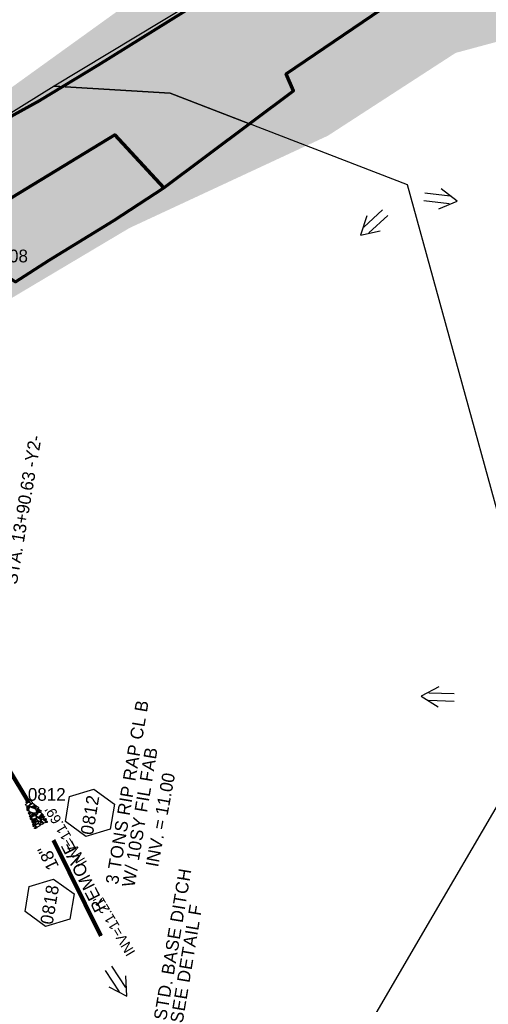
# Model space of a CAD drawing. Extents: x 1160024 to 2574774, y 200346 to 1150377.
# Tile 85 of 118: x 2482549 to 2482733, y 367225 to 367612. Entities that reach past the tile are written whole.
import ezdxf
from ezdxf.enums import TextEntityAlignment as Align

# ---------------------------------------------------------------- set-up
doc = ezdxf.new("R2010")
doc.units = 0
doc.header["$MEASUREMENT"] = 0
for name, color, linetype, lineweight in [('Exist Plan Preparation Drainage Arrows Symbol CELL', 5, 'Continuous', 30), ('Exist Plan Preparation Watershed Blue', 5, 'Continuous', 30), ('Exist Structure Minor Pipes CMP 18 Inch', 30, 'Continuous', 0), ('Exist Structure Minor Pipes RCP 15 Inch Invert', 30, 'Continuous', 13), ('Prop Drainage Structure Box Number Symbol CELL', 9, 'Continuous', 30), ('Prop Drainage Structure Pipe RCP 18in Class III', 9, 'Continuous', 211), ('Prop Drainage Structure Pipe Removal Label', 9, 'Continuous', 30), ('Prop Drainage Structure Pipe Side Drain 18in', 9, 'Continuous', 211), ('Prop Drainage Structure Pipe Side Drain 18in Label', 9, 'Continuous', 30), ('Prop Drainage Structure Tops and Inverts LABEL', 1, 'Continuous', 30), ('Prop Earthen Structure Ditch Flow Line', 6, 'Rdy Ditch Special Prp', 30), ('Prop Erosion Rip Rap Pad at Outlet CELL', 9, 'Continuous', 30), ('Prop Erosion Rip Rap Pad at Outlet Label', 9, 'Continuous', 30), ('Prop Plan Preparation Watershed Pre Construction', 131, 'Continuous', 30), ('Prop Vertical Profile Ditch Grade Median Label', 5, 'Continuous', 40)]:
    doc.layers.add(name, color=color, linetype=linetype, lineweight=lineweight)
doc.layers.add('Scratch_Level_6', color=30, linetype='Continuous', lineweight=0, plot=False)
doc.layers.add('Scratch_Level_8', color=171, linetype='Continuous', lineweight=0, plot=False)
doc.styles.add('Style-font001', font='font001.shx')
doc.styles.add('Style-font041', font='font041.shx')
doc.styles.add('Style-GEOMETRICFUTURA_211_M_L', font='GEOMETRICFUTURA_211_M_L.shx')
doc.linetypes.add('Rdy Ditch Special Prp', pattern='A,0.55,-0.2,[22,dgnlstyle-RdylsE.shx,S=0.001111,R=0,X=0,Y=0],-0.2,0.55', length=1.5)

# ---------------------------------------------------------------- blocks, each defined once
blk = doc.blocks.new('PROP DRAINAGE STRUCTURE BOX NUMBER SYMBOL_8')
at = {"layer": 'Prop Drainage Structure Box Number Symbol CELL', "flags": 128}
blk.add_lwpolyline([(-5, 8.94), (5, 8.94), (9.47, 0), (5, -8.94), (-5, -8.94), (-9.47, 0), (-5, 8.94)], dxfattribs=at)
at = {"layer": 'Prop Drainage Structure Box Number Symbol CELL', "insert": (-0.75, -0.14), "char_height": 5, "attachment_point": 5, "line_spacing_factor": 0.6, "style": 'Style-GEOMETRICFUTURA_211_M_L'}
blk.add_mtext('\\T1.056;0812', dxfattribs=at)
blk = doc.blocks.new('PROP EROSION RIP RAP PAD AT OUTLET')
at = {"layer": 'Prop Erosion Rip Rap Pad at Outlet CELL', "flags": 128}
for points in [[(0, -0.3), (-0.21, -0.38), (-0.7, -0.61), (-0.9, -0.33), (-0.9, -0.14), (-0.3, 0.15), (0, 0), (0, -0.3)], [(1.01, -0.15), (0.79, -0.24), (0.26, -0.48), (0.11, -0.18), (0.1, 0.01), (0.66, 0.26), (1, 0.15), (1.01, -0.15)], [(-1.74, -3.63), (-1.94, -3.4), (-2.06, -2.91), (-1.88, -2.69), (-1.65, -2.69), (-1.45, -3.31), (-1.55, -3.51), (-1.74, -3.63)], [(-1.43, -2.98), (-1.65, -2.8), (-1.78, -2.31), (-1.55, -2.09), (-1.36, -2.09), (-1.14, -2.68), (-1.24, -2.9), (-1.43, -2.98)], [(0.09, -5.75), (-0.63, -5.28), (-1.68, -3.89), (-1.18, -2.79), (-0.39, -2.54), (0.96, -4.23), (0.86, -5.2), (0.2, -5.88)], [(-1.63, -1.06), (-1.23, -0.88), (-0.25, -0.55), (0.29, -1.03), (0.25, -1.56), (-0.94, -1.88), (-1.51, -1.59), (-1.63, -1.19)], [(-1.28, -1.96), (-1.05, -1.95), (-0.6, -1.94), (-0.48, -2.24), (-0.48, -2.43), (-1.08, -2.44), (-1.38, -2.23), (-1.28, -1.96)], [(-0.38, -1.94), (0.11, -1.81), (1.12, -1.79), (1.49, -2.46), (1.3, -2.88), (0.06, -2.83), (-0.35, -2.41), (-0.38, -1.94)], [(0.55, -3.7), (0.32, -3.53), (0.21, -3.04), (0.41, -2.8), (0.6, -2.84), (0.81, -3.4), (0.74, -3.59), (0.55, -3.7)], [(0.7, -1.76), (0.51, -1.46), (0.27, -0.88), (0.61, -0.45), (1.01, -0.44), (1.22, -1.34), (1.04, -1.64), (0.7, -1.76)], [(1.09, -3.95), (0.86, -3.73), (0.79, -3.25), (0.96, -3.01), (1.19, -3.01), (1.39, -3.65), (1.27, -3.84), (1.09, -3.95)], [(1.11, -3.98), (1.51, -3.85), (2.11, -3.84), (2.35, -4.35), (2.2, -4.66), (1.34, -4.59), (1.11, -4.26), (1.11, -3.98)], [(1.66, -3.81), (1.42, -3.64), (1.31, -3.15), (1.52, -2.91), (1.71, -2.95), (1.91, -3.51), (1.85, -3.7), (1.66, -3.81)], [(-2.39, -7.4), (-2.61, -7.23), (-2.74, -6.74), (-2.51, -6.51), (-2.33, -6.51), (-2.09, -7.1), (-2.2, -7.33), (-2.39, -7.4)], [(-2.2, -6.38), (-2.43, -6.2), (-2.55, -5.71), (-2.33, -5.49), (-2.14, -5.49), (-1.9, -6.08), (-2.01, -6.3), (-2.2, -6.38)], [(-1.5, -7.7), (-1.71, -7.78), (-2.2, -7.89), (-2.43, -7.68), (-2.44, -7.53), (-1.95, -7.29), (-1.65, -7.4), (-1.54, -7.59)], [(-2.33, -4.25), (-2.03, -4.16), (-1.54, -4.11), (-1.43, -4.45), (-1.49, -4.71), (-2.13, -4.65), (-2.35, -4.44), (-2.33, -4.25)], [(-2.2, -5.11), (-1.91, -4.89), (-1.24, -4.68), (-0.9, -4.98), (-0.9, -5.28), (-1.71, -5.6), (-2.1, -5.41), (-2.2, -5.11)], [(-2.04, -6.4), (-1.51, -6.29), (-0.5, -6.36), (-0.19, -6.96), (-0.35, -7.49), (-1.55, -7.41), (-2.09, -6.93), (-2.04, -6.4)], [(-1.05, -5.96), (-1.26, -6.08), (-1.75, -6.29), (-1.95, -5.96), (-1.95, -5.8), (-1.35, -5.56), (-1.16, -5.66), (-1.05, -5.96)], [(-0.98, -8.48), (-1.21, -8.26), (-1.33, -7.78), (-1.1, -7.55), (-0.91, -7.58), (-0.71, -8.14), (-0.79, -8.36), (-0.98, -8.48)], [(-0.69, -6.21), (-0.91, -6.05), (-1, -5.55), (-0.83, -5.33), (-0.6, -5.33), (-0.39, -5.91), (-0.5, -6.14), (-0.69, -6.21)], [(0.14, -7.53), (0.32, -7.93), (0.65, -8.94), (0.17, -9.43), (-0.35, -9.44), (-0.64, -8.25), (-0.5, -7.64), (0.02, -7.56)], [(-0.19, -5.89), (0.11, -5.76), (0.52, -5.86), (0.72, -6.2), (0.61, -6.39), (0.01, -6.4), (-0.19, -6.08), (-0.19, -5.89)], [(2.1, -7.03), (1.64, -7.3), (0.55, -7.78), (-0.1, -7.08), (-0.11, -6.59), (1.3, -6.14), (2.01, -6.41), (2.22, -7.01)], [(1.22, -5.99), (1.02, -5.8), (0.94, -5.33), (1.12, -5.09), (1.35, -5.09), (1.52, -5.69), (1.41, -5.88), (1.22, -5.99)], [(1.12, -7.78), (1.42, -7.65), (1.84, -7.75), (2.04, -8.09), (1.92, -8.28), (1.32, -8.29), (1.12, -7.96), (1.12, -7.78)], [(2.5, -5.96), (2.31, -6.15), (1.9, -6.28), (1.6, -6.09), (1.59, -5.76), (2.19, -5.68), (2.49, -5.78), (2.5, -5.96)], [(1.99, -5.69), (1.76, -5.5), (1.65, -5.01), (1.85, -4.79), (2.04, -4.83), (2.25, -5.38), (2.17, -5.56), (1.99, -5.69)], [(2.25, -8.09), (2.01, -7.91), (1.9, -7.43), (2.1, -7.19), (2.29, -7.23), (2.5, -7.78), (2.44, -7.96), (2.25, -8.09)], [(-3.26, -9.56), (-2.96, -9.48), (-2.48, -9.43), (-2.36, -9.76), (-2.43, -10.03), (-3.06, -9.96), (-3.29, -9.75), (-3.26, -9.56)], [(-3.1, -10.56), (-2.8, -10.48), (-2.31, -10.43), (-2.2, -10.76), (-2.26, -11.03), (-2.9, -10.96), (-3.13, -10.75), (-3.1, -10.56)], [(-2.95, -8.95), (-2.65, -8.85), (-2.16, -8.8), (-2.05, -9.14), (-2.11, -9.4), (-2.75, -9.34), (-2.98, -9.13), (-2.95, -8.95)], [(-2.39, -8.78), (-2.59, -8.51), (-2.74, -8.03), (-2.51, -7.84), (-2.34, -7.84), (-2.09, -8.44), (-2.2, -8.66), (-2.39, -8.78)], [(-2.44, -9.83), (-1.93, -9.74), (-0.95, -9.69), (-0.59, -10.39), (-0.8, -10.88), (-2, -10.83), (-2.43, -10.35), (-2.44, -9.83)], [(-1.68, -8.8), (-1.75, -8.61), (-1.96, -8.13), (-1.66, -7.89), (-1.48, -7.89), (-1.24, -8.53), (-1.45, -8.69), (-1.68, -8.8)], [(-0.5, -9.34), (-0.84, -9.53), (-1.55, -9.66), (-1.85, -9.36), (-1.85, -9.06), (-1.04, -8.83), (-0.66, -8.93), (-0.5, -9.34)], [(-0.48, -10.19), (-0.11, -10.11), (0.52, -10.1), (0.74, -10.63), (0.66, -10.91), (-0.28, -10.83), (-0.51, -10.53), (-0.48, -10.19)], [(0.41, -10.16), (0.19, -9.98), (0.05, -9.49), (0.27, -9.26), (0.46, -9.26), (0.7, -9.86), (0.6, -10.09), (0.41, -10.16)], [(0.91, -8.69), (0.72, -8.53), (0.55, -7.99), (0.77, -7.76), (0.96, -7.8), (1.2, -8.39), (1.14, -8.58), (0.91, -8.69)], [(1.4, -9.03), (1.71, -9.43), (2.04, -10.4), (1.56, -10.94), (1.04, -10.83), (0.7, -9.64), (0.89, -9.19), (1.4, -8.95)], [(2.56, -8.7), (2.3, -8.93), (1.86, -9.01), (1.59, -8.84), (1.57, -8.54), (2.17, -8.45), (2.47, -8.51), (2.56, -8.7)], [(1.77, -9.44), (2.07, -9.33), (2.49, -9.43), (2.67, -9.76), (2.56, -9.95), (1.96, -9.96), (1.77, -9.63), (1.77, -9.44)], [(2.26, -11.18), (2.02, -11), (1.91, -10.51), (2.12, -10.28), (2.31, -10.31), (2.52, -10.86), (2.45, -11.05), (2.26, -11.18)]]:
    blk.add_lwpolyline(points, dxfattribs=at)
blk = doc.blocks.new('EXIST PLAN PREPARATION DRAINAGE ARROWS SYMBOL_179')
at = {"layer": 'Exist Plan Preparation Drainage Arrows Symbol CELL'}
for p, q in [((-3.87, 1.5), (6.13, 1.5)), ((-3.87, -1.5), (6.13, -1.5))]:
    blk.add_line(p, q, dxfattribs=at)
at = {"layer": 'Exist Plan Preparation Drainage Arrows Symbol CELL', "flags": 128}
blk.add_lwpolyline([(0, 3.97), (-6.87, 0), (0, -3.97)], dxfattribs=at)
blk = doc.blocks.new('EXIST PLAN PREPARATION DRAINAGE ARROWS SYMBOL_182')
at = {"layer": 'Exist Plan Preparation Drainage Arrows Symbol CELL'}
for p, q in [((-3.87, 1.5), (6.13, 1.5)), ((-3.87, -1.5), (6.13, -1.5))]:
    blk.add_line(p, q, dxfattribs=at)
at = {"layer": 'Exist Plan Preparation Drainage Arrows Symbol CELL', "flags": 128}
blk.add_lwpolyline([(0, 3.97), (-6.87, 0), (0, -3.97)], dxfattribs=at)
blk = doc.blocks.new('EXIST PLAN PREPARATION DRAINAGE ARROWS SYMBOL_219')
at = {"layer": 'Exist Plan Preparation Drainage Arrows Symbol CELL'}
for p, q in [((-3.87, 1.5), (6.13, 1.5)), ((-3.87, -1.5), (6.13, -1.5))]:
    blk.add_line(p, q, dxfattribs=at)
at = {"layer": 'Exist Plan Preparation Drainage Arrows Symbol CELL', "flags": 128}
blk.add_lwpolyline([(0, 3.97), (-6.87, 0), (0, -3.97)], dxfattribs=at)
blk = doc.blocks.new('EXIST PLAN PREPARATION DRAINAGE ARROWS SYMBOL_220')
at = {"layer": 'Exist Plan Preparation Drainage Arrows Symbol CELL'}
for p, q in [((-3.87, 1.5), (6.13, 1.5)), ((-3.87, -1.5), (6.13, -1.5))]:
    blk.add_line(p, q, dxfattribs=at)
at = {"layer": 'Exist Plan Preparation Drainage Arrows Symbol CELL', "flags": 128}
blk.add_lwpolyline([(0, 3.97), (-6.87, 0), (0, -3.97)], dxfattribs=at)
blk = doc.blocks.new('PROP DRAINAGE STRUCTURE BOX NUMBER SYMBOL_302')
at = {"layer": 'Prop Drainage Structure Box Number Symbol CELL', "flags": 128}
blk.add_lwpolyline([(-5, 8.94), (5, 8.94), (9.47, 0), (5, -8.94), (-5, -8.94), (-9.47, 0), (-5, 8.94)], dxfattribs=at)
at = {"layer": 'Prop Drainage Structure Box Number Symbol CELL', "insert": (-0.64, -0.14), "char_height": 5, "attachment_point": 5, "line_spacing_factor": 0.6, "style": 'Style-GEOMETRICFUTURA_211_M_L'}
blk.add_mtext('\\T1.056;0818', dxfattribs=at)

msp = doc.modelspace()

# ---------------------------------------------------------------- hatches: boundary and pattern name
at = {"layer": 'Scratch_Level_6'}
msp.add_hatch(color=256, dxfattribs=at).paths.add_polyline_path([(2482474.94, 367420.19), (2482471.85, 367422.73), (2482435.26, 367476.58), (2482402.2, 367525.23), (2482419.97, 367532.15), (2482463.91, 367534.88), (2482527.41, 367572.3), (2482618.46, 367637.89), (2482671.72, 367666.15), (2482693.43, 367707.74), (2482708.83, 367715.94), (2482765.41, 367774.37), (2482805.67, 367815.95), (2482839.36, 367878.19), (2482875.27, 367933.64), (2482906.17, 368003.38), (2482956.63, 368117.24), (2482997.93, 368220.2), (2483035.29, 368334), (2483022.84, 368369.74), (2483006.48, 368416.66), (2483006.73, 368451.15), (2483018.08, 368468.6), (2483051.39, 368519.82), (2483091.71, 368572.45), (2483122.05, 368623.39), (2483136.32, 368658.7), (2483152.52, 368717.58), (2483158.4, 368738.99), (2483146.72, 368749.86), (2483127.93, 368755.75), (2483121.57, 368767.87), (2483128.62, 368790.48), (2483169.99, 368777.58), (2483190.23, 368788.76), (2483226.15, 368898.23), (2483267.42, 368990.7), (2483259.21, 368996.77), (2483254.64, 369000.15), (2483249.25, 369012.75), (2483249.71, 369021.8), (2483257.25, 369033.68), (2483268.66, 369040.08), (2483274.76, 369040.36), (2483397.82, 369000.76), (2483457.41, 368981.59), (2483457.92, 368979.7), (2483437.83, 368974.25), (2483391.28, 368955.58), (2483356.18, 368956.57), (2483325.68, 368884.36), (2483300.89, 368825.65), (2483230.14, 368668.08), (2483289.79, 368649.03), (2483314.22, 368661.15), (2483339.18, 368713.24), (2483351.73, 368722), (2483383.47, 368708.28), (2483348, 368626.25), (2483284.1, 368575.05), (2483233.64, 368569.54), (2483189.22, 368407.23), (2483134.3, 368265.97), (2483058.6, 368071.25), (2483051.2, 368015.06), (2483013.43, 367969.92), (2482938.88, 367836.08), (2482928.31, 367770.02), (2482882.4, 367741.99), (2482866.68, 367697.56), (2482813.39, 367633.34), (2482774.37, 367613.73), (2482720.52, 367599.21), (2482670.31, 367566.66), (2482592.3, 367530.38), (2482505.23, 367478.62), (2482485.7, 367449.46)])

# ---------------------------------------------------------------- linework, layer by layer
at = {"layer": 'Exist Plan Preparation Watershed Blue', "color": 5, "linetype": 'Continuous', "lineweight": 70, "flags": 128}
for points in [[(2482534.15, 367535.14), (2482586.47, 367566.95), (2482605.85, 367546.12), (2482656.78, 367584.24), (2482653.85, 367591.04), (2482714.12, 367632), (2482690.64, 367663.31), (2482579.98, 367594.35), (2482557.02, 367580.54), (2482515.1, 367557.43), (2482518.26, 367543.74), (2482534.15, 367535.14)], [(2482534.15, 367535.14), (2482535.46, 367517.1), (2482547.45, 367509.16), (2482560.71, 367517.68), (2482586.09, 367533.26), (2482605.85, 367546.12), (2482586.47, 367566.95), (2482534.15, 367535.14)]]:
    msp.add_lwpolyline(points, close=True, dxfattribs=at)
at = {"layer": 'Exist Structure Minor Pipes CMP 18 Inch', "flags": 128}
msp.add_lwpolyline([(2482581.41, 367252.17), (2482562.59, 367289)], dxfattribs=at)
at = {"layer": 'Prop Drainage Structure Pipe RCP 18in Class III'}
msp.add_line((2482465.91, 367447.47), (2482552.33, 367305.21), dxfattribs=at)
at = {"layer": 'Prop Drainage Structure Pipe Side Drain 18in'}
msp.add_line((2482581.02, 367252.04), (2482562.4, 367289.77), dxfattribs=at)
at = {"layer": 'Prop Plan Preparation Watershed Pre Construction', "color": 200, "flags": 128}
msp.add_lwpolyline([(2481985.92, 367731.85), (2482061.72, 367605.75), (2482089.4, 367511.67), (2482087.01, 367458.96), (2481972.46, 367298.8), (2481994.75, 367246.98), (2482022.51, 367198.02), (2482047.56, 367118.94), (2482324.58, 367118.65), (2482518.12, 367004.65), (2482560.16, 367011.64), (2482619.59, 367049.16), (2482632.35, 367124.25), (2482632.35, 367124.25), (2482669.05, 367187.08), (2482711.67, 367260.05), (2482758.55, 367340.31), (2482701.62, 367547.39), (2482608.24, 367583.34), (2482562.65, 367586.13), (2482529.97, 367565.77), (2482495.2, 367577), (2482472.78, 367561.07), (2482335.28, 367780.51)], dxfattribs=at)
msp.add_lwpolyline([(2482639.5, 367571.31), (2482656.78, 367584.24), (2482653.85, 367591.04), (2482714.12, 367632), (2482690.64, 367663.31), (2482562.65, 367586.13), (2482608.24, 367583.34), (2482639.5, 367571.31)], close=True, dxfattribs=at)

# ---------------------------------------------------------------- block references
at = {"layer": 'Exist Plan Preparation Drainage Arrows Symbol CELL'}
for name, p, rotation in [('EXIST PLAN PREPARATION DRAINAGE ARROWS SYMBOL_220', (2482714.33, 367541.81), 173.0022961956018), ('EXIST PLAN PREPARATION DRAINAGE ARROWS SYMBOL_219', (2482688.24, 367532.23), 42.1619384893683), ('EXIST PLAN PREPARATION DRAINAGE ARROWS SYMBOL_179', (2482713.8, 367346.07), 358.2337620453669), ('EXIST PLAN PREPARATION DRAINAGE ARROWS SYMBOL_182', (2482587.46, 367234.2), 123.0782887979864)]:
    msp.add_blockref(name, p, dxfattribs=dict(at, rotation=rotation))
at = {"layer": 'Prop Drainage Structure Box Number Symbol CELL', "rotation": 80.48585657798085}
for name, p in [('PROP DRAINAGE STRUCTURE BOX NUMBER SYMBOL_8', (2482576.75, 367300.46)), ('PROP DRAINAGE STRUCTURE BOX NUMBER SYMBOL_302', (2482560.89, 367265.1))]:
    msp.add_blockref(name, p, dxfattribs=at)
at = {"layer": 'Prop Erosion Rip Rap Pad at Outlet CELL', "rotation": 30}
msp.add_blockref('PROP EROSION RIP RAP PAD AT OUTLET', (2482552.33, 367305.21), dxfattribs=at)

# ---------------------------------------------------------------- texts
at = {"layer": 'Exist Structure Minor Pipes RCP 15 Inch Invert', "style": 'Style-font001'}
for s, p in [("INV=11.69'", (2482567.24, 367291.25)), ("INV=11.21'", (2482586.26, 367256.02))]:
    msp.add_text(s, height=4, rotation=120.8379, dxfattribs=at).set_placement(p, align=Align.MIDDLE_CENTER)
at = {"layer": 'Prop Drainage Structure Pipe Removal Label', "insert": (2482578.82, 367260.79), "char_height": 5, "attachment_point": 1, "rotation": 117.0695, "line_spacing_factor": 0.6, "style": 'Style-GEOMETRICFUTURA_211_M_L'}
msp.add_mtext('\\T1.044;REMOVE', dxfattribs=at)
at = {"layer": 'Prop Drainage Structure Pipe Side Drain 18in Label', "style": 'Style-GEOMETRICFUTURA_211_M_L'}
msp.add_text('18" ', height=5, rotation=116.2748, dxfattribs=at).set_placement((2482559.87, 367283.59), align=Align.MIDDLE_CENTER)
at = {"layer": 'Prop Drainage Structure Tops and Inverts LABEL', "insert": (2482598.6, 367279.8), "char_height": 5, "attachment_point": 1, "rotation": 79.5956, "line_spacing_factor": 0.6, "style": 'Style-GEOMETRICFUTURA_211_M_L'}
msp.add_mtext('INV. = 11.00', dxfattribs=at)
at = {"layer": 'Prop Earthen Structure Ditch Flow Line', "insert": (2482607.51, 367218.53), "char_height": 5, "attachment_point": 4, "rotation": 80.4859, "line_spacing_factor": 0.786545, "style": 'Style-GEOMETRICFUTURA_211_M_L'}
msp.add_mtext('\\T1.057;STD. BASE DITCH\\PSEE DETAIL F\\P', dxfattribs=at)
at = {"layer": 'Prop Erosion Rip Rap Pad at Outlet Label', "insert": (2482588.56, 367271.94), "char_height": 5, "attachment_point": 4, "rotation": 80.4859, "line_spacing_factor": 0.786545, "style": 'Style-GEOMETRICFUTURA_211_M_L'}
msp.add_mtext('\\T1.056;3 TONS RIP RAP CL B\\PW/ 10SY FIL FAB', dxfattribs=at)
at = {"layer": 'Prop Vertical Profile Ditch Grade Median Label', "lineweight": 0, "style": 'Style-GEOMETRICFUTURA_211_M_L'}
msp.add_text('STA. 13+90.63 -Y2-', height=5, rotation=80.4859, dxfattribs=at).set_placement((2482543.04, 367390.82), align=Align.TOP_LEFT)
at = {"layer": 'Scratch_Level_8', "linetype": 'Continuous', "style": 'Style-font041'}
for s, p in [('0808', (2482537.48, 367521.87)), ('0812', (2482552.33, 367310.21))]:
    msp.add_text(s, height=5, dxfattribs=at).set_placement(p, align=Align.TOP_LEFT)

doc.saveas('drawing.dxf')
